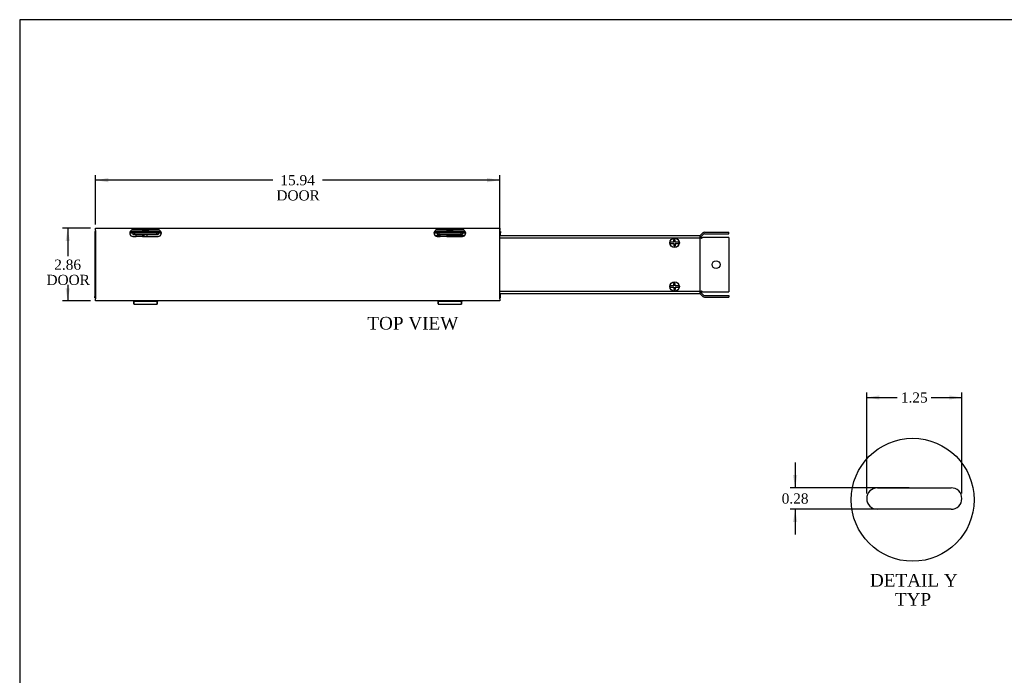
# Model space of a CAD drawing. Header units: inches. Extents: x 0.2 to 77.9, y -0.5 to 51.8.
# Tile 2 of 9: x 0.2 to 39.1, y 25.9 to 51.8. Entities that reach past the tile are written whole.
import ezdxf
from ezdxf.enums import TextEntityAlignment as Align
from ezdxf.lldxf.tags import DXFTag

# ---------------------------------------------------------------- set-up
doc = ezdxf.new("R2010")
doc.units = ezdxf.units.IN
doc.header["$MEASUREMENT"] = 0
for name, color, linetype in [('COM55240', 7, 'Continuous'), ('COM55544-1', 7, 'Continuous'), ('COM55545-1', 7, 'Continuous'), ('COM55546-1', 7, 'Continuous'), ('COM55609-1', 7, 'Continuous'), ('Default', 7, 'Continuous'), ('RVT19019', 7, 'Continuous'), ('SCS19491', 7, 'Continuous')]:
    doc.layers.add(name, color=color, linetype=linetype)
doc.styles.add('SEACAD_Times_New_Roman', font='times.ttf')
tags = doc.linetypes.add('CENTER2', pattern=[1.125, 0.75, -0.125, 0.125, -0.125]).pattern_tags.tags
tags[10:11] = [DXFTag(74, 4), DXFTag(75, 0), DXFTag(340, '0'), DXFTag(46, 0.0), DXFTag(50, 0.0), DXFTag(44, 0.0), DXFTag(45, 0.0)]
tags[8:9] = [DXFTag(74, 4), DXFTag(75, 0), DXFTag(340, '0'), DXFTag(46, 0.0), DXFTag(50, 0.0), DXFTag(44, 0.0), DXFTag(45, 0.0)]
tags[6:7] = [DXFTag(74, 4), DXFTag(75, 0), DXFTag(340, '0'), DXFTag(46, 0.0), DXFTag(50, 0.0), DXFTag(44, 0.0), DXFTag(45, 0.0)]
tags[4:5] = [DXFTag(74, 4), DXFTag(75, 0), DXFTag(340, '0'), DXFTag(46, 0.0), DXFTag(50, 0.0), DXFTag(44, 0.0), DXFTag(45, 0.0)]
doc.dimstyles.new('HAMMOND_(STH_-_66x44)', dxfattribs={"dimtxt": 0.4, "dimasz": 0.5, "dimexe": 0.2, "dimexo": 0.2, "dimgap": 0.1, "dimtad": 0, "dimtih": 1, "dimtoh": 1, "dimzin": 0, "dimdsep": 46, "dimtxsty": 'SEACAD_Times_New_Roman', "dimblk1": '_SE_FILLED', "dimblk2": '_SE_FILLED', "dimsah": 1, "dimcen": 0.2, "dimadec": 0, "dimazin": 0, "dimtfac": 0.8, "dimtofl": 0, "dimtmove": 0, "dimatfit": 3, "dimfxl": 1, "dimtolj": 1, "dimtzin": 0, "dimarcsym": 0})

# ---------------------------------------------------------------- blocks, each defined once
blk = doc.blocks.new('SE4')
at = {"layer": 'COM55240', "color": 7, "linetype": 'Continuous'}
for p, q in [((4.699, 43.348), (4.699, 43.291)), ((4.699, 43.348), (4.762, 43.348)), ((4.699, 43.291), (4.762, 43.291)), ((4.762, 43.348), (5.637, 43.348)), ((4.762, 43.348), (4.762, 43.291)), ((4.762, 43.291), (5.637, 43.291)), ((4.824, 43.291), (4.824, 43.288)), ((4.824, 43.203), (4.824, 43.288)), ((5.074, 43.203), (4.824, 43.203)), ((5.074, 43.288), (5.074, 43.291)), ((5.074, 43.288), (5.074, 43.203)), ((5.637, 43.348), (5.637, 43.291)), ((5.637, 43.348), (5.699, 43.348)), ((5.637, 43.291), (5.699, 43.291)), ((5.699, 43.348), (5.699, 43.291)), ((16.699, 43.348), (16.699, 43.291)), ((16.699, 43.348), (16.762, 43.348)), ((16.699, 43.291), (16.762, 43.291)), ((16.762, 43.348), (17.637, 43.348)), ((16.762, 43.348), (16.762, 43.291)), ((16.762, 43.291), (17.637, 43.291)), ((16.824, 43.291), (16.824, 43.288)), ((16.824, 43.203), (16.824, 43.288)), ((17.074, 43.203), (16.824, 43.203)), ((17.074, 43.288), (17.074, 43.291)), ((17.074, 43.288), (17.074, 43.203)), ((17.637, 43.348), (17.637, 43.291)), ((17.637, 43.348), (17.699, 43.348)), ((17.637, 43.291), (17.699, 43.291)), ((17.699, 43.348), (17.699, 43.291))]:
    blk.add_line(p, q, dxfattribs=at)
at = {"layer": 'COM55544-1', "color": 7, "linetype": 'Continuous'}
for p, q in [((3.199, 43.405), (3.23, 43.405)), ((3.199, 43.405), (3.199, 43.348)), ((3.199, 43.348), (3.23, 43.348)), ((3.199, 43.348), (3.199, 43.319)), ((3.199, 43.319), (3.199, 40.877)), ((4.575, 43.348), (4.699, 43.348)), ((4.594, 43.405), (5.805, 43.405)), ((5.699, 43.348), (5.824, 43.348)), ((16.575, 43.348), (16.699, 43.348)), ((16.594, 43.405), (17.805, 43.405)), ((17.699, 43.348), (17.824, 43.348)), ((19.168, 43.405), (19.199, 43.405)), ((19.168, 43.348), (19.199, 43.348)), ((19.199, 43.405), (19.199, 43.348)), ((19.199, 43.319), (19.199, 43.348)), ((19.199, 43.249), (19.199, 43.319)), ((3.199, 40.877), (3.199, 40.848)), ((3.199, 40.791), (3.199, 40.848)), ((3.23, 40.848), (3.199, 40.848)), ((3.23, 40.791), (3.199, 40.791)), ((19.199, 40.848), (19.168, 40.848)), ((19.199, 40.791), (19.168, 40.791)), ((19.199, 40.877), (19.199, 40.947)), ((19.199, 40.848), (19.199, 40.877)), ((19.199, 40.791), (19.199, 40.848)), ((4.74, 40.541), (5.659, 40.541)), ((4.76, 40.666), (4.76, 40.658)), ((4.76, 40.658), (5.638, 40.658)), ((5.638, 40.666), (5.638, 40.658)), ((16.74, 40.541), (17.659, 40.541)), ((16.76, 40.666), (16.76, 40.658)), ((16.76, 40.658), (17.638, 40.658)), ((17.638, 40.666), (17.638, 40.658))]:
    blk.add_line(p, q, dxfattribs=at)
for points, knots in [([(4.718, 40.666), (4.719, 40.663), (4.719, 40.66), (4.721, 40.637), (4.723, 40.618), (4.727, 40.587), (4.729, 40.573), (4.733, 40.553), (4.735, 40.547), (4.739, 40.54), (4.741, 40.54), (4.745, 40.547), (4.747, 40.554), (4.751, 40.574), (4.753, 40.587), (4.757, 40.619), (4.758, 40.637), (4.76, 40.658)], [0.1080928, 0.1080928, 0.1080928, 0.1080928, 0.125, 0.125, 0.25, 0.25, 0.375, 0.375, 0.5, 0.5, 0.625, 0.625, 0.75, 0.75, 0.875, 0.875, 1, 1, 1, 1]), ([(4.722, 40.666), (4.723, 40.659), (4.724, 40.653), (4.729, 40.622), (4.733, 40.605), (4.741, 40.594), (4.745, 40.6), (4.752, 40.628), (4.754, 40.645), (4.757, 40.666)], [0.1914408, 0.1914408, 0.1914408, 0.1914408, 0.25, 0.25, 0.5, 0.5, 0.75, 0.75, 0.9320394, 0.9320394, 0.9320394, 0.9320394]), ([(5.638, 40.658), (5.64, 40.637), (5.642, 40.619), (5.646, 40.587), (5.648, 40.574), (5.652, 40.554), (5.654, 40.547), (5.658, 40.54), (5.659, 40.54), (5.663, 40.547), (5.665, 40.553), (5.669, 40.573), (5.671, 40.587), (5.675, 40.618), (5.677, 40.637), (5.679, 40.66), (5.68, 40.663), (5.68, 40.666)], [0, 0, 0, 0, 0.125, 0.125, 0.25, 0.25, 0.375, 0.375, 0.5, 0.5, 0.625, 0.625, 0.75, 0.75, 0.875, 0.875, 0.8919072, 0.8919072, 0.8919072, 0.8919072]), ([(5.641, 40.666), (5.644, 40.645), (5.647, 40.628), (5.654, 40.6), (5.658, 40.594), (5.665, 40.605), (5.669, 40.622), (5.674, 40.653), (5.675, 40.659), (5.676, 40.666)], [0.0679606, 0.0679606, 0.0679606, 0.0679606, 0.25, 0.25, 0.5, 0.5, 0.75, 0.75, 0.8085592, 0.8085592, 0.8085592, 0.8085592]), ([(16.718, 40.666), (16.719, 40.663), (16.719, 40.66), (16.721, 40.637), (16.723, 40.618), (16.727, 40.587), (16.729, 40.573), (16.733, 40.553), (16.735, 40.547), (16.739, 40.54), (16.741, 40.54), (16.745, 40.547), (16.747, 40.554), (16.751, 40.574), (16.753, 40.587), (16.757, 40.619), (16.758, 40.637), (16.76, 40.658)], [0.1080928, 0.1080928, 0.1080928, 0.1080928, 0.125, 0.125, 0.25, 0.25, 0.375, 0.375, 0.5, 0.5, 0.625, 0.625, 0.75, 0.75, 0.875, 0.875, 1, 1, 1, 1]), ([(16.722, 40.666), (16.723, 40.659), (16.724, 40.653), (16.729, 40.622), (16.733, 40.605), (16.741, 40.594), (16.745, 40.6), (16.752, 40.628), (16.754, 40.645), (16.757, 40.666)], [0.1914408, 0.1914408, 0.1914408, 0.1914408, 0.25, 0.25, 0.5, 0.5, 0.75, 0.75, 0.9320394, 0.9320394, 0.9320394, 0.9320394]), ([(17.638, 40.658), (17.64, 40.637), (17.642, 40.619), (17.646, 40.587), (17.648, 40.574), (17.652, 40.554), (17.654, 40.547), (17.658, 40.54), (17.659, 40.54), (17.663, 40.547), (17.665, 40.553), (17.669, 40.573), (17.671, 40.587), (17.675, 40.618), (17.677, 40.637), (17.679, 40.66), (17.68, 40.663), (17.68, 40.666)], [0, 0, 0, 0, 0.125, 0.125, 0.25, 0.25, 0.375, 0.375, 0.5, 0.5, 0.625, 0.625, 0.75, 0.75, 0.875, 0.875, 0.8919072, 0.8919072, 0.8919072, 0.8919072]), ([(17.641, 40.666), (17.644, 40.645), (17.647, 40.628), (17.654, 40.6), (17.658, 40.594), (17.665, 40.605), (17.669, 40.622), (17.674, 40.653), (17.675, 40.659), (17.676, 40.666)], [0.0679606, 0.0679606, 0.0679606, 0.0679606, 0.25, 0.25, 0.5, 0.5, 0.75, 0.75, 0.8085592, 0.8085592, 0.8085592, 0.8085592])]:
    blk.add_open_spline(points, degree=3, knots=knots, dxfattribs=at)
at = {"layer": 'COM55545-1', "color": 7, "linetype": 'Continuous'}
for p, q in [((3.23, 43.53), (19.168, 43.53)), ((3.23, 43.444), (3.23, 43.53)), ((17.699, 43.5), (16.699, 43.5)), ((19.168, 43.53), (19.168, 43.444)), ((3.23, 43.444), (3.23, 40.752)), ((5.699, 43.476), (4.699, 43.476)), ((5.699, 43.455), (4.699, 43.455)), ((4.699, 43.213), (4.824, 43.213)), ((5.074, 43.213), (5.699, 43.213)), ((17.699, 43.463), (16.699, 43.463)), ((16.699, 43.213), (16.824, 43.213)), ((17.074, 43.213), (17.699, 43.213)), ((19.168, 40.752), (19.168, 43.444)), ((3.23, 40.666), (3.23, 40.752)), ((19.168, 40.666), (3.23, 40.666)), ((19.168, 40.752), (19.168, 40.666))]:
    blk.add_line(p, q, dxfattribs=at)
for centre, radius, start, end in [((4.699, 43.338), 0.125, 122.0052, 270), ((4.702, 43.386), 0.0898, 91.666, 140.05), ((4.697, 43.261), 0.194, 89.3136, 109.2505), ((5.697, 43.386), 0.0898, 39.95, 88.334), ((5.702, 43.261), 0.194, 70.7386, 90.6973), ((5.699, 43.338), 0.125, 270, 57.9948), ((16.699, 43.338), 0.125, 122.0052, 270), ((16.699, 43.338), 0.125, 90, 122.0052), ((17.699, 43.338), 0.125, 57.9948, 90), ((17.699, 43.338), 0.125, 270, 57.9948)]:
    blk.add_arc(centre, radius, start, end, dxfattribs=at)
for points, knots in [([(16.699, 43.5), (16.691, 43.5), (16.684, 43.498), (16.674, 43.493), (16.671, 43.491), (16.665, 43.486), (16.662, 43.484), (16.654, 43.476), (16.649, 43.47), (16.641, 43.457), (16.637, 43.451), (16.633, 43.444)], [0, 0, 0, 0, 0.25, 0.25, 0.375, 0.375, 0.5, 0.5, 0.75, 0.75, 1, 1, 1, 1]), ([(17.765, 43.444), (17.762, 43.451), (17.758, 43.457), (17.749, 43.47), (17.744, 43.476), (17.736, 43.484), (17.733, 43.486), (17.728, 43.491), (17.725, 43.493), (17.715, 43.498), (17.707, 43.5), (17.699, 43.5)], [0, 0, 0, 0, 0.25, 0.25, 0.5, 0.5, 0.625, 0.625, 0.75, 0.75, 1, 1, 1, 1])]:
    blk.add_open_spline(points, degree=3, knots=knots, dxfattribs=at)
at = {"layer": 'COM55546-1', "color": 7, "linetype": 'Continuous'}
for p, q in [((16.612, 43.249), (16.824, 43.249)), ((17.074, 43.249), (17.787, 43.249)), ((19.168, 43.249), (27.062, 43.249)), ((27.062, 43.249), (27.062, 43.163)), ((27.062, 43.156), (27.062, 43.163)), ((27.083, 43.257), (27.174, 43.348)), ((27.12, 43.168), (27.097, 43.145)), ((27.12, 43.168), (27.16, 43.168)), ((27.123, 43.217), (27.214, 43.308)), ((27.16, 43.168), (27.123, 43.131)), ((27.214, 43.168), (27.16, 43.168)), ((27.235, 43.168), (27.214, 43.168)), ((27.235, 43.374), (28.199, 43.374)), ((27.235, 43.317), (28.199, 43.317)), ((28.199, 43.168), (27.235, 43.168)), ((28.199, 43.317), (28.199, 43.374)), ((28.199, 43.168), (28.199, 41.027)), ((27.062, 40.947), (19.168, 40.947)), ((27.062, 41.033), (27.062, 41.04)), ((27.062, 41.033), (27.062, 40.947)), ((27.083, 40.939), (27.174, 40.847)), ((27.097, 41.05), (27.12, 41.027)), ((27.12, 41.027), (27.16, 41.027)), ((27.123, 41.065), (27.16, 41.027)), ((27.123, 40.979), (27.214, 40.888)), ((27.16, 41.027), (27.214, 41.027)), ((27.214, 41.027), (27.235, 41.027)), ((27.235, 41.027), (28.199, 41.027)), ((27.235, 40.879), (28.199, 40.879)), ((27.235, 40.822), (28.199, 40.822)), ((28.199, 40.879), (28.199, 40.822))]:
    blk.add_line(p, q, dxfattribs=at)
blk.add_circle((27.699, 42.098), 0.156, dxfattribs=at)
for centre, radius, start, end in [((27.062, 43.278), 0.029, 270, 315), ((27.062, 43.278), 0.086, 270, 315), ((26.859, 42.7), 0.505, 58.4927, 66.2779), ((27.235, 43.288), 0.086, 90, 135), ((27.235, 43.288), 0.029, 90, 135), ((26.859, 41.496), 0.505, 293.7221, 301.5073), ((27.062, 40.918), 0.086, 45, 90), ((27.062, 40.918), 0.029, 45, 90), ((27.235, 40.908), 0.086, 225, 270), ((27.235, 40.908), 0.029, 225, 270)]:
    blk.add_arc(centre, radius, start, end, dxfattribs=at)
at = {"layer": 'COM55609-1', "color": 7, "linetype": 'Continuous'}
for p, q in [((19.168, 43.156), (27.074, 43.156)), ((27.074, 41.04), (27.074, 43.156)), ((27.074, 41.04), (19.168, 41.04))]:
    blk.add_line(p, q, dxfattribs=at)
at = {"layer": 'RVT19019', "color": 7, "linetype": 'Continuous'}
for p, q in [((5.304, 43.445), (5.094, 43.445)), ((5.137, 43.291), (5.137, 43.213)), ((5.262, 43.213), (5.262, 43.291)), ((17.304, 43.445), (17.094, 43.445)), ((17.137, 43.291), (17.137, 43.249)), ((17.262, 43.249), (17.262, 43.291))]:
    blk.add_line(p, q, dxfattribs=at)
for centre, start, end in [((5.094, 43.425), 90, 270), ((5.304, 43.425), 270, 90), ((17.094, 43.425), 90, 270), ((17.304, 43.425), 270, 90)]:
    blk.add_arc(centre, 0.02, start, end, dxfattribs=at)
at = {"layer": 'SCS19491', "color": 7, "linetype": 'Continuous'}
for p, q in [((25.969, 42.99), (25.878, 42.99)), ((25.878, 42.93), (25.969, 42.93)), ((26.026, 42.99), (25.969, 42.99)), ((25.969, 42.93), (26.028, 42.93)), ((26.082, 43.084), (26.022, 43.082)), ((26.022, 43.082), (26.023, 43.049)), ((26.023, 43.049), (26.026, 42.99)), ((26.028, 42.93), (26.031, 42.867)), ((26.031, 42.867), (26.032, 42.838)), ((26.032, 42.838), (26.092, 42.84)), ((26.083, 43.055), (26.082, 43.084)), ((26.086, 42.99), (26.083, 43.055)), ((26.154, 42.99), (26.086, 42.99)), ((26.088, 42.93), (26.154, 42.93)), ((26.091, 42.867), (26.088, 42.93)), ((26.092, 42.84), (26.091, 42.867)), ((26.245, 42.99), (26.154, 42.99)), ((26.154, 42.93), (26.245, 42.93)), ((25.969, 41.266), (25.878, 41.266)), ((25.878, 41.206), (25.969, 41.206)), ((26.026, 41.266), (25.969, 41.266)), ((25.969, 41.206), (26.028, 41.206)), ((26.082, 41.36), (26.022, 41.358)), ((26.022, 41.358), (26.023, 41.325)), ((26.023, 41.325), (26.026, 41.266)), ((26.028, 41.206), (26.031, 41.143)), ((26.083, 41.331), (26.082, 41.36)), ((26.086, 41.266), (26.083, 41.331)), ((26.154, 41.266), (26.086, 41.266)), ((26.088, 41.206), (26.154, 41.206)), ((26.091, 41.143), (26.088, 41.206)), ((26.245, 41.266), (26.154, 41.266)), ((26.154, 41.206), (26.245, 41.206)), ((26.031, 41.143), (26.032, 41.114)), ((26.032, 41.114), (26.092, 41.116)), ((26.092, 41.116), (26.091, 41.143))]:
    blk.add_line(p, q, dxfattribs=at)
for centre in [(26.062, 42.96), (26.062, 41.236)]:
    blk.add_circle(centre, 0.187, dxfattribs=at)
for centre, start, end in [((26.062, 42.96), 170.7303, 189.2697), ((26.062, 42.96), 350.7303, 9.2697), ((26.062, 41.236), 170.7303, 189.2697), ((26.062, 41.236), 350.7303, 9.2697)]:
    blk.add_arc(centre, 0.186, start, end, dxfattribs=at)
blk = doc.blocks.new('DMBLK1958')
at = {"layer": 'Default', "linetype": 'Continuous', "transparency": 16777216}
for points in [[(3.73, 45.512), (3.23, 45.428), (3.73, 45.345)], [(18.668, 45.512), (18.668, 45.345), (19.168, 45.428)]]:
    blk.add_hatch(color=7, dxfattribs=at).paths.add_polyline_path(points)
at = {"layer": 'Default', "color": 7, "linetype": 'Continuous', "transparency": 16777216}
for p, q in [((3.23, 43.687), (3.23, 45.628)), ((10.22, 45.428), (3.23, 45.428)), ((19.168, 45.428), (12.178, 45.428)), ((19.168, 42.298), (19.168, 45.628))]:
    blk.add_line(p, q, dxfattribs=at)
at = {"layer": 'Default', "color": 7, "linetype": 'Continuous', "transparency": 16777216, "style": 'SEACAD_Times_New_Roman'}
for s, p in [('15.94', (10.517, 45.628)), ('DOOR', (10.36, 45.028))]:
    blk.add_text(s, height=0.4, dxfattribs=at).set_placement(p, align=Align.TOP_LEFT)
blk = doc.blocks.new('_SE_FILLED')
at = {"color": 0}
blk.add_line((0, 0), (-1, 0), dxfattribs=at)
blk.add_solid([(0, 0), (-1, -0.1665), (-1, 0.1665), (0, 0)], dxfattribs=at)
blk = doc.blocks.new('DMBLK1959')
at = {"layer": 'Default', "linetype": 'Continuous', "transparency": 16777216}
for points in [[(2.049, 43.03), (2.215, 43.03), (2.132, 43.53)], [(2.049, 41.166), (2.132, 40.666), (2.215, 41.166)]]:
    blk.add_hatch(color=7, dxfattribs=at).paths.add_polyline_path(points)
at = {"layer": 'Default', "color": 7, "linetype": 'Continuous', "transparency": 16777216}
for p, q in [((3.03, 43.53), (1.932, 43.53)), ((2.132, 43.53), (2.132, 42.438)), ((2.132, 41.298), (2.132, 40.666)), ((3.03, 40.666), (1.932, 40.666))]:
    blk.add_line(p, q, dxfattribs=at)
at = {"layer": 'Default', "color": 7, "linetype": 'Continuous', "transparency": 16777216, "style": 'SEACAD_Times_New_Roman'}
for s, p in [('2.86', (1.601, 42.298)), ('DOOR', (1.293, 41.698))]:
    blk.add_text(s, height=0.4, dxfattribs=at).set_placement(p, align=Align.TOP_LEFT)
blk = doc.blocks.new('SE13')
at = {"layer": 'COM55546-1', "color": 7, "linetype": 'Continuous'}
for p, q in [((34.06, 33.301), (36.967, 33.301)), ((36.967, 32.458), (34.06, 32.458))]:
    blk.add_line(p, q, dxfattribs=at)
for centre, radius, start, end in [((34.06, 32.88), 0.421, 90, 270), ((36.967, 32.88), 0.422, 270, 90)]:
    blk.add_arc(centre, radius, start, end, dxfattribs=at)
blk = doc.blocks.new('DMBLK1977')
at = {"layer": 'Default', "linetype": 'Continuous', "transparency": 16777216}
for points in [[(30.732, 33.801), (30.816, 33.301), (30.899, 33.801)], [(30.732, 31.958), (30.899, 31.958), (30.816, 32.458)]]:
    blk.add_hatch(color=7, dxfattribs=at).paths.add_polyline_path(points)
at = {"layer": 'Default', "color": 7, "linetype": 'Continuous', "transparency": 16777216}
for p, q in [((30.816, 34.301), (30.816, 33.301)), ((35.314, 33.301), (30.616, 33.301)), ((35.161, 32.458), (30.616, 32.458)), ((30.816, 32.458), (30.816, 31.458))]:
    blk.add_line(p, q, dxfattribs=at)
at = {"layer": 'Default', "color": 7, "linetype": 'Continuous', "transparency": 16777216, "style": 'SEACAD_Times_New_Roman'}
blk.add_text('0.28', height=0.4, dxfattribs=at).set_placement((30.285, 33.08), align=Align.TOP_LEFT)
blk = doc.blocks.new('DMBLK1978')
at = {"layer": 'Default', "linetype": 'Continuous', "transparency": 16777216}
for points in [[(34.139, 36.945), (33.639, 36.861), (34.139, 36.778)], [(36.889, 36.945), (36.889, 36.778), (37.389, 36.861)]]:
    blk.add_hatch(color=7, dxfattribs=at).paths.add_polyline_path(points)
at = {"layer": 'Default', "color": 7, "linetype": 'Continuous', "transparency": 16777216}
for p, q in [((33.639, 33.08), (33.639, 37.061)), ((37.389, 33.08), (37.389, 37.061)), ((33.639, 36.861), (34.843, 36.861)), ((36.185, 36.861), (37.389, 36.861))]:
    blk.add_line(p, q, dxfattribs=at)
at = {"layer": 'Default', "color": 7, "linetype": 'Continuous', "transparency": 16777216, "style": 'SEACAD_Times_New_Roman'}
blk.add_text('1.25', height=0.4, dxfattribs=at).set_placement((34.983, 37.061), align=Align.TOP_LEFT)
blk = doc.blocks.new('BORDER')
at = {"layer": 'Default', "color": 7, "linetype": 'Continuous'}
for p, q in [((0, 27.86), (-41.86, 27.86)), ((-41.86, 27.86), (-41.86, 0))]:
    blk.add_line(p, q, dxfattribs=at)

msp = doc.modelspace()

# ---------------------------------------------------------------- linework, layer by layer
at = {"color": 7, "linetype": 'CENTER2'}
msp.add_circle((35.448, 32.83), 2.423, dxfattribs=at)

# ---------------------------------------------------------------- block references
at = {"layer": 'Default', "color": 7, "xscale": 1.855, "yscale": 1.855, "zscale": 1.855}
msp.add_blockref('BORDER', (77.888, 0.072), dxfattribs=at)
at = {"layer": 'Default'}
for name in ['SE4', 'SE13']:
    msp.add_blockref(name, (0, 0), dxfattribs=at)

# ---------------------------------------------------------------- texts
at = {"layer": 'Default', "color": 7, "linetype": 'Continuous', "style": 'SEACAD_Times_New_Roman'}
for s, p in [('TOP VIEW', (13.946, 40.04)), ('DETAIL Y', (33.765, 29.907)), ('TYP', (34.749, 29.157))]:
    msp.add_text(s, height=0.5, dxfattribs=at).set_placement(p, align=Align.TOP_LEFT)

# ---------------------------------------------------------------- dimensions: what is measured, and where the dimension line sits
at = {"layer": 'Default', "color": 7, "linetype": 'Continuous'}
dim = msp.add_linear_dim(base=(3.23, 45.428), p1=(19.168, 42.098), p2=(3.23, 43.487), text='\\A1;<>\\PDOOR', dimstyle='HAMMOND_(STH_-_66x44)', dxfattribs=at)
dim.commit()
dim.dimension.update_dxf_attribs({"geometry": 'DMBLK1958', "text_midpoint": (11.199, 45.428), "dimtype": 160})
dim = msp.add_linear_dim(base=(2.132, 43.53), p1=(19.168, 43.53), p2=(19.168, 40.666), angle=270, text='\\A1;<>\\PDOOR', dimstyle='HAMMOND_(STH_-_66x44)', dxfattribs=at)
dim.commit()
dim.dimension.update_dxf_attribs({"geometry": 'DMBLK1959', "text_midpoint": (2.132, 42.098), "dimtype": 161})
for base, p1, p2, angle, picture, middle, dimtype in [((33.639, 36.861), (33.639, 32.88), (37.389, 32.88), 0, 'DMBLK1978', (35.514, 36.861), 161), ((30.816, 32.458), (35.514, 33.301), (34.06, 32.458), 90, 'DMBLK1977', (30.816, 32.88), 160)]:
    dim = msp.add_linear_dim(base=base, p1=p1, p2=p2, angle=angle, text='\\A1;<>', dimstyle='HAMMOND_(STH_-_66x44)', override={"dimlfac": 0.333333}, dxfattribs=at)
    dim.commit()
    dim.dimension.update_dxf_attribs({"geometry": picture, "text_midpoint": middle, "dimtype": dimtype})

doc.saveas('drawing.dxf')
